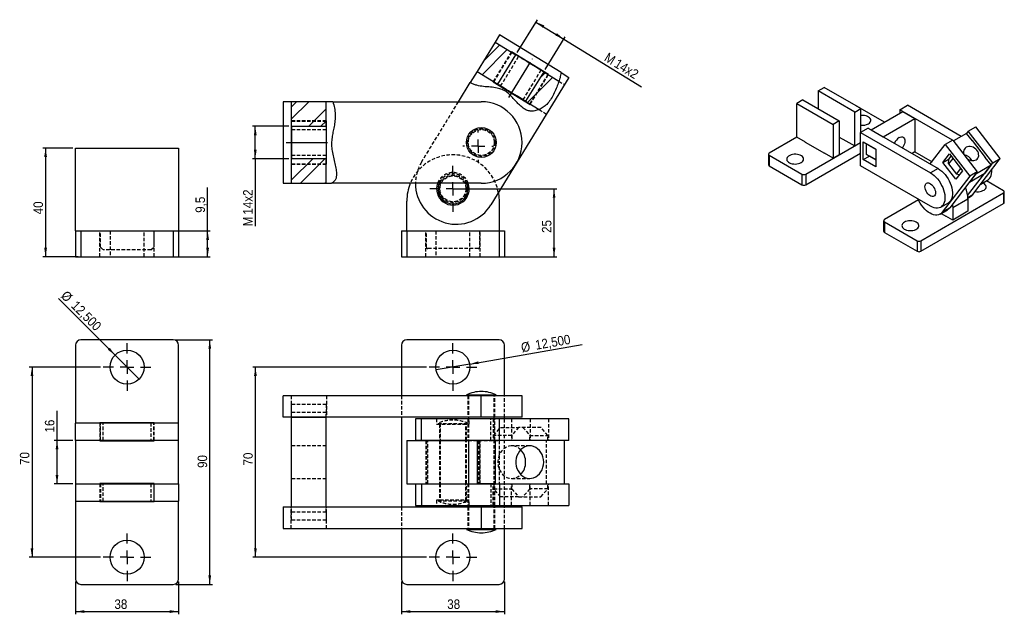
# Model space of a CAD drawing. Extents: x 29 to 392, y 64 to 283.
import ezdxf

# ---------------------------------------------------------------- set-up
doc = ezdxf.new("R2010")
doc.units = 0
for name, pattern in [('SLD-MISTA-LONGA', [19.05, 15.24, -1.27, 1.27, -1.27]), ('SLD-SÓLIDA', [0]), ('SLD-TRACEJADA', [1.905, 1.27, -0.635])]:
    doc.linetypes.add(name, pattern=pattern)
doc.layers.get('0').update_dxf_attribs({"linetype": 'CONTINUOUS'})
doc.styles.add('SLDTEXTSTYLE0', font='GOTHIC.TTF', dxfattribs={"width": 0.913})
doc.dimstyles.new('SLDDIMSTYLE0', dxfattribs={"dimtxt": 3.5, "dimasz": 3.302, "dimexe": 0, "dimexo": 0.0625, "dimgap": 0.875, "dimtad": 1, "dimrnd": 1e-09, "dimzin": 12, "dimtxsty": 'SLDTEXTSTYLE0', "dimsah": 1, "dimcen": 0.09, "dimazin": 3, "dimtfac": 1, "dimtofl": 0, "dimtmove": 0, "dimatfit": 3, "dimtolj": 1, "dimtzin": 12})
doc.dimstyles.new('SLDDIMSTYLE1', dxfattribs={"dimtxt": 3.5, "dimasz": 3.302, "dimexe": 0, "dimexo": 0.0625, "dimgap": 0.875, "dimtad": 1, "dimrnd": 1e-09, "dimzin": 12, "dimtxsty": 'SLDTEXTSTYLE0', "dimblk1": 'NONE', "dimsah": 1, "dimcen": 0, "dimazin": 3, "dimtfac": 1, "dimtmove": 0, "dimatfit": 3, "dimtolj": 1, "dimtzin": 12})
doc.dimstyles.new('SLDDIMSTYLE2', dxfattribs={"dimtxt": 3.5, "dimasz": 3.302, "dimexe": 0, "dimexo": 0.0625, "dimgap": 0.875, "dimtad": 1, "dimdec": 1, "dimrnd": 1e-09, "dimzin": 12, "dimtxsty": 'SLDTEXTSTYLE0', "dimsah": 1, "dimcen": 0.09, "dimazin": 3, "dimtfac": 1, "dimtdec": 1, "dimtofl": 0, "dimtmove": 0, "dimatfit": 3, "dimtolj": 1, "dimtzin": 12})
doc.dimstyles.new('SLDDIMSTYLE3', dxfattribs={"dimtxt": 3.5, "dimasz": 3.302, "dimexe": 0, "dimexo": 0.0625, "dimgap": 0.875, "dimtad": 1, "dimdec": 1, "dimrnd": 1e-09, "dimzin": 12, "dimtxsty": 'SLDTEXTSTYLE0', "dimsah": 1, "dimcen": 0.09, "dimazin": 3, "dimtfac": 1, "dimtofl": 0, "dimtmove": 0, "dimatfit": 3, "dimtolj": 1, "dimtzin": 12})

# ---------------------------------------------------------------- blocks, each defined once
blk = doc.blocks.new('*D1')
for p, q in [((49.75, 75.77), (49.75, 63.77)), ((87.75, 75.77), (87.75, 63.77)), ((49.75, 64.77), (87.75, 64.77))]:
    blk.add_line(p, q)
for points in [[(49.75, 64.77), (53.05, 64.26), (53.05, 65.28)], [(87.75, 64.77), (84.45, 65.28), (84.45, 64.26)]]:
    blk.add_solid(points)
at = {"insert": (64.1, 69.24, -28.99), "char_height": 3.5, "attachment_point": 1, "style": 'SLDTEXTSTYLE0'}
blk.add_mtext('38', dxfattribs=at)
blk = doc.blocks.new('*D2')
for p, q in [((169.75, 75.77), (169.75, 63.77)), ((207.75, 75.77), (207.75, 63.77)), ((169.75, 64.77), (207.75, 64.77))]:
    blk.add_line(p, q)
for points in [[(169.75, 64.77), (173.05, 64.26), (173.05, 65.28)], [(207.75, 64.77), (204.45, 65.28), (204.45, 64.26)]]:
    blk.add_solid(points)
at = {"insert": (186.64, 69.24, -28.99), "char_height": 3.5, "attachment_point": 1, "style": 'SLDTEXTSTYLE0'}
blk.add_mtext('38', dxfattribs=at)
blk = doc.blocks.new('*D3')
for p, q in [((59, 154.77), (32.75, 154.77)), ((33.75, 154.77), (33.75, 84.77)), ((59, 84.77), (32.75, 84.77))]:
    blk.add_line(p, q)
for points in [[(33.75, 154.77), (33.24, 151.47), (34.26, 151.47)], [(33.75, 84.77), (34.26, 88.07), (33.24, 88.07)]]:
    blk.add_solid(points)
at = {"insert": (29.28, 118.73, -28.99), "char_height": 3.5, "attachment_point": 1, "rotation": 90, "style": 'SLDTEXTSTYLE0'}
blk.add_mtext('70', dxfattribs=at)
blk = doc.blocks.new('*D4')
for p, q in [((179, 154.77), (115.01, 154.77)), ((116.01, 84.77), (116.01, 154.77)), ((179, 84.77), (115.01, 84.77))]:
    blk.add_line(p, q)
for points in [[(116.01, 154.77), (115.5, 151.47), (116.52, 151.47)], [(116.01, 84.77), (116.52, 88.07), (115.5, 88.07)]]:
    blk.add_solid(points)
at = {"insert": (111.54, 118.53, -28.99), "char_height": 3.5, "attachment_point": 1, "rotation": 90, "style": 'SLDTEXTSTYLE0'}
blk.add_mtext('70', dxfattribs=at)
blk = doc.blocks.new('*D5')
for p, q in [((42.96, 127.77), (42.96, 138.67)), ((48.75, 127.77), (41.96, 127.77)), ((42.96, 111.77), (42.96, 127.77)), ((48.75, 111.77), (41.96, 111.77))]:
    blk.add_line(p, q)
for points in [[(42.96, 127.77), (42.45, 124.47), (43.47, 124.47)], [(42.96, 111.77), (43.47, 115.07), (42.45, 115.07)]]:
    blk.add_solid(points)
at = {"insert": (38.49, 130.66, -28.99), "char_height": 3.5, "attachment_point": 1, "rotation": 90, "style": 'SLDTEXTSTYLE0'}
blk.add_mtext('16', dxfattribs=at)
blk = doc.blocks.new('*D7')
for q in [(43.46, 180.05), (73.17, 150.35)]:
    blk.add_line((64.33, 159.19), q)
blk.add_solid([(64.33, 159.19), (62.35, 161.88), (61.63, 161.16)])
at = {"char_height": 3.5, "attachment_point": 1, "rotation": 315, "style": 'SLDTEXTSTYLE0'}
for s, insert in [('%%c', (46.61, 183.2, -28.99)), ('12,500', (50.38, 179.5, -28.99))]:
    blk.add_mtext(s, dxfattribs=dict(at, insert=insert))
blk = doc.blocks.new('_NONE')
blk = doc.blocks.new('*D8')
for q in [(236.34, 163.02), (182.59, 153.7)]:
    blk.add_line((194.91, 155.83), q)
blk.add_solid([(194.91, 155.83), (198.25, 155.9), (198.07, 156.9)])
at = {"char_height": 3.5, "attachment_point": 1, "rotation": 9.8327, "style": 'SLDTEXTSTYLE0'}
for s, insert in [('12,500', (218.76, 164.55, -28.99)), ('%%c', (213.56, 163.6, -28.99))]:
    blk.add_mtext(s, dxfattribs=dict(at, insert=insert))
blk = doc.blocks.new('*D9')
for p, q in [((86.75, 164.77), (100.2, 164.77)), ((99.2, 74.77), (99.2, 164.77)), ((86.75, 74.77), (100.2, 74.77))]:
    blk.add_line(p, q)
for points in [[(99.2, 164.77), (98.69, 161.47), (99.71, 161.47)], [(99.2, 74.77), (99.71, 78.07), (98.69, 78.07)]]:
    blk.add_solid(points)
at = {"insert": (94.73, 117.63, -28.99), "char_height": 3.5, "attachment_point": 1, "rotation": 90, "style": 'SLDTEXTSTYLE0'}
blk.add_mtext('90', dxfattribs=at)
blk = doc.blocks.new('SW_CENTERMARKSYMBOL_0')
at = {"color": 0}
for p, q in [((0, 5), (0, 8.75)), ((-5, 0), (-8.75, 0)), ((0, 0), (-2.5, 0)), ((0, 0), (0, 2.5)), ((0, 0), (0, -2.5)), ((0, 0), (2.5, 0)), ((5, 0), (8.75, 0)), ((0, -5), (0, -8.75))]:
    blk.add_line(p, q, dxfattribs=at)
blk = doc.blocks.new('SW_CENTERMARKSYMBOL_1')
at = {"color": 0}
for p, q in [((0, 5), (0, 8.75)), ((-5, 0), (-8.75, 0)), ((0, 0), (-2.5, 0)), ((0, 0), (0, 2.5)), ((0, 0), (0, -2.5)), ((0, 0), (2.5, 0)), ((5, 0), (8.75, 0)), ((0, -5), (0, -8.75))]:
    blk.add_line(p, q, dxfattribs=at)
blk = doc.blocks.new('SW_CENTERMARKSYMBOL_2')
at = {"color": 0}
for p, q in [((0, 5), (0, 8.75)), ((-5, 0), (-8.75, 0)), ((0, 0), (-2.5, 0)), ((0, 0), (0, 2.5)), ((0, 0), (0, -2.5)), ((0, 0), (2.5, 0)), ((5, 0), (8.75, 0)), ((0, -5), (0, -8.75))]:
    blk.add_line(p, q, dxfattribs=at)
blk = doc.blocks.new('SW_CENTERMARKSYMBOL_3')
at = {"color": 0}
for p, q in [((0, 5), (0, 8.75)), ((-5, 0), (-8.75, 0)), ((0, 0), (-2.5, 0)), ((0, 0), (0, 2.5)), ((0, 0), (0, -2.5)), ((0, 0), (2.5, 0)), ((5, 0), (8.75, 0)), ((0, -5), (0, -8.75))]:
    blk.add_line(p, q, dxfattribs=at)
blk = doc.blocks.new('*D14')
for p, q in [((48.75, 235.37), (37.75, 235.37)), ((38.75, 235.37), (38.75, 195.35)), ((50.75, 195.35), (37.75, 195.35))]:
    blk.add_line(p, q)
for points in [[(38.75, 235.37), (38.24, 232.07), (39.26, 232.07)], [(38.75, 195.35), (39.26, 198.65), (38.24, 198.65)]]:
    blk.add_solid(points)
at = {"insert": (34.28, 210.98, 0.1), "char_height": 3.5, "attachment_point": 1, "rotation": 90, "style": 'SLDTEXTSTYLE0'}
blk.add_mtext('40', dxfattribs=at)
blk = doc.blocks.new('*D15')
for p, q in [((98.41, 204.87), (98.41, 220.84)), ((86.75, 204.87), (99.41, 204.87)), ((98.41, 195.35), (98.41, 204.87)), ((86.75, 195.35), (99.41, 195.35))]:
    blk.add_line(p, q)
for points in [[(98.41, 204.87), (97.9, 201.57), (98.92, 201.57)], [(98.41, 195.35), (98.92, 198.65), (97.9, 198.65)]]:
    blk.add_solid(points)
at = {"insert": (93.94, 211.53, 0.1), "char_height": 3.5, "attachment_point": 1, "rotation": 90, "style": 'SLDTEXTSTYLE0'}
blk.add_mtext('9,5', dxfattribs=at)
blk = doc.blocks.new('*D16')
for p, q in [((189.75, 220.35), (226.97, 220.35)), ((225.97, 195.35), (225.97, 220.35)), ((206.75, 195.35), (226.97, 195.35))]:
    blk.add_line(p, q)
for points in [[(225.97, 220.35), (225.47, 217.05), (226.48, 217.05)], [(225.97, 195.35), (226.48, 198.65), (225.47, 198.65)]]:
    blk.add_solid(points)
at = {"insert": (221.5, 204.13, 0.1), "char_height": 3.5, "attachment_point": 1, "rotation": 90, "style": 'SLDTEXTSTYLE0'}
blk.add_mtext('25', dxfattribs=at)
blk = doc.blocks.new('*D17')
for p, q in [((128.34, 243.4), (114.95, 243.4)), ((115.95, 231.4), (115.95, 243.4)), ((128.34, 231.4), (114.95, 231.4)), ((115.95, 231.4), (115.95, 206.57))]:
    blk.add_line(p, q)
for points in [[(115.95, 243.4), (115.44, 240.1), (116.46, 240.1)], [(115.95, 231.4), (116.46, 234.71), (115.44, 234.71)]]:
    blk.add_solid(points)
at = {"char_height": 3.5, "attachment_point": 1, "rotation": 90, "style": 'SLDTEXTSTYLE0'}
for s, insert in [('14x2', (111.48, 210.86, 0.1)), ('M', (111.48, 206.57, 0.1))]:
    blk.add_mtext(s, dxfattribs=dict(at, insert=insert))
blk = doc.blocks.new('*D18')
for p, q in [((212.44, 270.51), (219.84, 282.6)), ((219.32, 281.75), (229.55, 275.48)), ((222.67, 264.24), (230.08, 276.33)), ((229.55, 275.48), (258.23, 257.91))]:
    blk.add_line(p, q)
for points in [[(219.32, 281.75), (221.87, 279.59), (222.4, 280.46)], [(229.55, 275.48), (227, 277.64), (226.47, 276.77)]]:
    blk.add_solid(points)
at = {"char_height": 3.5, "attachment_point": 1, "rotation": 328.5105, "style": 'SLDTEXTSTYLE0'}
for s, insert in [('M', (245.96, 270.67, 0.1)), ('14x2', (249.61, 268.43, 0.1))]:
    blk.add_mtext(s, dxfattribs=dict(at, insert=insert))
blk = doc.blocks.new('SW_CENTERMARKSYMBOL_4')
at = {"color": 0}
for p, q in [((0, 5), (0, 8.5)), ((-5, 0), (-8.5, 0)), ((0, 0), (-2.5, 0)), ((0, 0), (0, 2.5)), ((0, 0), (0, -2.5)), ((0, 0), (2.5, 0)), ((5, 0), (8.5, 0)), ((0, -5), (0, -8.5))]:
    blk.add_line(p, q, dxfattribs=at)
blk = doc.blocks.new('SW_CENTERMARKSYMBOL_5')
at = {"color": 0}
for p, q in [((0, 5), (0, 5.675)), ((-5, 0), (-5.675, 0)), ((0, 0), (-2.5, 0)), ((0, 0), (0, 2.5)), ((0, 0), (0, -2.5)), ((0, 0), (2.5, 0)), ((5, 0), (5.675, 0)), ((0, -5), (0, -5.675))]:
    blk.add_line(p, q, dxfattribs=at)

msp = doc.modelspace()

# ---------------------------------------------------------------- hatches: boundary and pattern name
at = {"linetype": 'SLD-SÓLIDA'}
h = msp.add_hatch(dxfattribs=at)
h.set_pattern_fill('ANSI32', style=0)
h.paths.add_polyline_path([(204.241, 274.361), (197.608, 263.531), (205.282, 258.83), (211.916, 269.66)], flags=0)
h = msp.add_hatch(dxfattribs=at)
h.set_pattern_fill('ANSI32', style=0)
edge = h.paths.add_edge_path(flags=0)
edge.add_line((222.149, 263.392), (215.515, 252.562))
edge.add_line((215.515, 252.562), (220.465, 249.53))
edge.add_spline(control_points=[(220.465, 249.53), (220.978, 249.745), (223.837, 251.281), (225.835, 254.985), (227.392, 258.768), (227.783, 259.94)], knot_values=[0.0310041, 0.0310041, 0.0310041, 0.0310041, 0.0459567, 0.1175076, 0.1495974, 0.1495974, 0.1495974, 0.1495974], weights=[1, 1, 1, 1, 1, 1], degree=3, periodic=0)
edge.add_line((227.783, 259.94), (222.149, 263.392))
h = msp.add_hatch(dxfattribs=at)
h.set_pattern_fill('ANSI32', style=0)
h.paths.add_polyline_path([(142.044, 252.405), (129.344, 252.405), (129.344, 243.405), (142.044, 243.405)], flags=0)
h = msp.add_hatch(dxfattribs=at)
h.set_pattern_fill('ANSI32', style=0)
h.paths.add_polyline_path([(129.344, 222.405), (142.044, 222.405), (142.044, 231.405), (129.344, 231.405)], flags=0)

# ---------------------------------------------------------------- linework, layer by layer
at = {"color": 7, "linetype": 'SLD-SÓLIDA'}
for p, q in [((205.887, 277.047), (204.241, 274.361)), ((228.578, 263.147), (205.887, 277.047)), ((204.241, 274.361), (197.608, 263.531)), ((204.241, 274.361), (211.916, 269.66)), ((205.282, 258.83), (211.916, 269.66)), ((210.289, 270.832), (210.211, 270.704)), ((223.933, 262.475), (210.289, 270.832)), ((197.608, 263.531), (195.112, 259.457)), ((197.608, 263.531), (205.282, 258.83)), ((231.469, 261.377), (202.74, 214.476)), ((222.149, 263.392), (215.515, 252.562)), ((222.149, 263.392), (227.783, 259.94)), ((223.854, 262.347), (223.933, 262.475)), ((228.578, 263.147), (231.469, 261.377)), ((190.792, 252.405), (195.112, 259.457)), ((203.577, 259.875), (203.498, 259.747)), ((203.498, 259.747), (217.142, 251.389)), ((323.234, 256.382), (325.479, 257.678)), ((338.914, 249.922), (325.479, 257.678)), ((323.234, 256.382), (323.234, 249.851)), ((336.669, 248.626), (323.234, 256.382)), ((129.344, 252.405), (126.194, 252.405)), ((126.194, 252.405), (126.194, 222.405)), ((142.044, 252.405), (129.344, 252.405)), ((129.344, 243.405), (129.344, 252.405)), ((144.52, 252.405), (142.044, 252.405)), ((142.044, 243.405), (142.044, 252.405)), ((144.52, 252.405), (199.194, 252.405)), ((215.515, 252.562), (220.465, 249.53)), ((217.142, 251.389), (217.221, 251.517)), ((317.577, 253.116), (315.332, 251.82)), ((315.332, 251.82), (328.767, 244.064)), ((315.332, 239.368), (315.332, 251.82)), ((317.577, 253.116), (331.012, 245.36)), ((347.65, 244.938), (337.023, 251.073)), ((353.267, 249.467), (356.074, 251.087)), ((375.903, 239.639), (356.074, 251.087)), ((336.669, 248.626), (338.914, 249.922)), ((336.669, 236.174), (336.669, 248.626)), ((338.914, 241.181), (338.914, 249.922)), ((342.714, 242.088), (354.381, 248.824)), ((372.729, 238.232), (353.267, 249.467)), ((353.267, 249.467), (353.267, 248.181)), ((354.381, 248.824), (358.871, 246.232)), ((129.344, 245.405), (129.194, 245.405)), ((129.194, 245.405), (129.194, 229.405)), ((129.344, 243.405), (142.044, 243.405)), ((129.344, 243.405), (129.344, 231.405)), ((142.194, 245.405), (142.044, 245.405)), ((142.044, 243.405), (142.044, 231.405)), ((142.194, 229.405), (142.194, 245.405)), ((331.012, 245.36), (328.767, 244.064)), ((328.767, 244.064), (328.767, 231.612)), ((331.012, 245.36), (331.012, 232.908)), ((347.204, 239.496), (358.871, 246.232)), ((358.871, 246.232), (358.871, 243.292)), ((358.924, 243.343), (358.871, 243.374)), ((358.871, 243.292), (358.924, 243.323)), ((358.924, 236.811), (358.924, 243.343)), ((378.438, 241.527), (381.244, 243.147)), ((390.288, 231.528), (381.244, 243.147)), ((315.332, 239.368), (305.203, 233.521)), ((318.585, 237.49), (315.332, 239.368)), ((331.012, 239.388), (333.443, 237.985)), ((341.6, 242.731), (338.794, 241.111)), ((338.794, 241.111), (364.603, 226.212)), ((338.794, 228.863), (338.794, 241.111)), ((341.6, 242.731), (367.409, 227.832)), ((342.714, 242.088), (347.204, 239.496)), ((377.856, 240.766), (373.009, 237.968)), ((378.438, 241.527), (377.856, 240.766)), ((380.026, 237.978), (377.856, 240.766)), ((387.482, 229.908), (378.438, 241.527)), ((318.514, 237.531), (318.47, 237.506)), ((318.47, 237.506), (325.541, 233.424)), ((318.585, 237.439), (318.585, 237.49)), ((318.638, 225.765), (338.794, 237.4)), ((333.416, 238.052), (336.669, 236.174)), ((333.416, 238.001), (333.416, 238.052)), ((333.443, 237.985), (333.487, 238.011)), ((336.669, 236.174), (338.794, 237.4)), ((339.854, 237.641), (344.45, 234.988)), ((339.854, 231.109), (339.854, 237.641)), ((341.017, 236.944), (341.028, 236.964)), ((344.45, 234.962), (341.017, 236.944)), ((341.017, 233.025), (341.017, 236.944)), ((358.924, 236.954), (358.871, 236.923)), ((358.871, 236.923), (358.871, 233.983)), ((358.871, 236.841), (358.924, 236.811)), ((364.516, 229.502), (369.974, 236.641)), ((372.781, 238.261), (369.974, 236.641)), ((369.974, 236.641), (379.019, 225.022)), ((372.781, 238.261), (381.825, 226.642)), ((373.097, 238.019), (372.865, 238.153)), ((379.994, 238.091), (379.966, 238.055)), ((384.818, 231.894), (379.994, 238.091)), ((380.065, 238), (380.026, 237.978)), ((49.748, 204.875), (49.748, 235.375)), ((49.748, 235.375), (87.748, 235.375)), ((87.748, 235.375), (87.748, 204.875)), ((304.91, 233.112), (304.91, 229.224)), ((305.203, 232.704), (317.224, 225.765)), ((305.203, 232.704), (305.203, 228.815)), ((318.638, 221.876), (338.794, 233.512)), ((328.767, 231.612), (325.514, 233.49)), ((325.514, 233.49), (325.514, 233.439)), ((325.541, 233.424), (325.585, 233.449)), ((331.012, 232.908), (328.767, 231.612)), ((339.854, 231.109), (342.095, 232.402)), ((341.017, 233.025), (344.45, 231.043)), ((342.077, 232.412), (341.017, 233.025)), ((344.45, 231.042), (342.077, 232.412)), ((344.45, 234.988), (344.45, 228.455)), ((358.871, 233.983), (357.812, 233.372)), ((358.871, 233.983), (365.164, 230.35)), ((369.13, 230.066), (371.531, 233.206)), ((371.388, 231.277), (372.203, 232.343)), ((371.531, 233.206), (376.355, 227.009)), ((129.194, 229.405), (129.344, 229.405)), ((142.044, 231.405), (129.344, 231.405)), ((129.344, 222.405), (129.344, 231.405)), ((142.044, 222.405), (142.044, 231.405)), ((142.044, 229.405), (142.194, 229.405)), ((305.203, 228.815), (317.224, 221.876)), ((364.603, 213.964), (338.794, 228.863)), ((344.45, 228.455), (339.854, 231.109)), ((369.13, 230.066), (371.514, 231.442)), ((373.954, 223.869), (369.13, 230.066)), ((372.808, 231.565), (371.232, 229.503)), ((371.232, 229.503), (371.388, 231.277)), ((371.232, 229.503), (374.126, 225.785)), ((378.27, 217.86), (387.482, 229.908)), ((380.131, 218.244), (390.288, 231.528)), ((381.244, 225.882), (386.9, 229.147)), ((386.9, 229.147), (384.555, 226.08)), ((384.73, 231.936), (384.768, 231.958)), ((386.9, 229.147), (384.73, 231.936)), ((384.79, 231.858), (384.818, 231.894)), ((387.482, 229.908), (390.288, 231.528)), ((317.224, 225.765), (317.224, 221.876)), ((318.638, 225.765), (318.638, 221.876)), ((367.409, 227.832), (364.603, 226.212)), ((379.019, 225.022), (368.862, 211.738)), ((381.825, 226.642), (371.668, 213.358)), ((376.355, 227.009), (373.954, 223.869)), ((374.126, 225.785), (375.702, 227.847)), ((375.191, 225.487), (374.126, 225.785)), ((378.898, 222.814), (384.555, 226.08)), ((381.244, 225.882), (378.898, 222.814)), ((381.825, 226.642), (379.019, 225.022)), ((126.194, 222.405), (129.344, 222.405)), ((129.344, 222.405), (142.044, 222.405)), ((142.044, 222.405), (144.026, 222.405)), ((199.194, 222.405), (144.026, 222.405)), ((383.072, 222.089), (385.633, 223.568)), ((391.47, 219.642), (385.151, 223.29)), ((361.064, 201.272), (391.47, 218.825)), ((378.356, 216.979), (379.359, 217.558)), ((391.47, 218.825), (391.47, 214.936)), ((391.763, 215.345), (391.763, 219.233)), ((171.748, 204.875), (171.748, 215.875)), ((205.748, 215.875), (205.748, 204.875)), ((360.133, 216.246), (347.629, 209.028)), ((361.064, 197.384), (391.47, 214.936)), ((368.353, 213.592), (371.159, 215.212)), ((378.366, 216.568), (372.754, 213.328)), ((378.366, 216.568), (378.366, 212.077)), ((368.089, 211.052), (370.896, 212.672)), ((368.481, 211.278), (370.257, 210.253)), ((371.668, 213.358), (368.862, 211.738)), ((372.754, 208.837), (370.208, 210.306)), ((370.208, 210.306), (370.208, 210.281)), ((372.754, 213.328), (372.754, 208.837)), ((378.366, 212.077), (372.754, 208.837)), ((347.336, 208.62), (347.336, 204.731)), ((347.629, 208.212), (359.65, 201.272)), ((347.629, 208.212), (347.629, 204.323)), ((370.257, 210.253), (370.279, 210.266)), ((49.748, 204.875), (49.748, 195.35)), ((49.748, 204.875), (51.748, 204.875)), ((51.748, 204.875), (51.748, 195.35)), ((51.748, 204.875), (85.748, 204.875)), ((85.748, 204.875), (85.748, 195.35)), ((85.748, 204.875), (87.748, 204.875)), ((87.748, 204.875), (87.748, 195.35)), ((169.748, 204.875), (169.748, 195.35)), ((169.748, 204.875), (171.748, 204.875)), ((171.748, 204.875), (171.748, 195.35)), ((171.748, 204.875), (205.748, 204.875)), ((205.748, 204.875), (205.748, 195.35)), ((205.748, 204.875), (207.748, 204.875)), ((207.748, 204.875), (207.748, 195.35)), ((347.629, 204.323), (359.65, 197.384)), ((359.65, 201.272), (359.65, 197.384)), ((361.064, 201.272), (361.064, 197.384)), ((49.748, 195.35), (51.748, 195.35)), ((51.748, 195.35), (85.748, 195.35)), ((85.748, 195.35), (87.748, 195.35)), ((169.748, 195.35), (171.748, 195.35)), ((171.748, 195.35), (205.748, 195.35)), ((205.748, 195.35), (207.748, 195.35)), ((85.748, 164.767), (51.748, 164.767)), ((205.748, 164.767), (171.748, 164.767)), ((49.748, 162.767), (49.748, 134.117)), ((87.748, 134.117), (87.748, 162.767)), ((169.748, 162.767), (169.748, 144.205)), ((207.748, 144.205), (207.748, 162.767)), ((126.194, 136.267), (126.194, 144.205)), ((199.194, 144.205), (126.194, 144.205)), ((193.694, 144.517), (193.779, 144.517)), ((193.779, 144.517), (204.694, 144.517)), ((194.432, 144.517), (194.432, 144.205)), ((199.194, 136.267), (199.194, 144.205)), ((214.194, 144.205), (199.194, 144.205)), ((203.957, 144.205), (203.957, 144.517)), ((214.194, 136.267), (214.194, 144.205)), ((58.748, 134.242), (58.748, 134.117)), ((78.748, 134.242), (58.748, 134.242)), ((78.748, 134.117), (78.748, 134.242)), ((199.194, 136.267), (126.194, 136.267)), ((129.344, 136.267), (142.044, 136.267)), ((129.344, 103.267), (129.344, 136.267)), ((142.044, 103.267), (142.044, 136.267)), ((169.748, 136.267), (169.748, 103.267)), ((174.949, 135.705), (174.949, 127.767)), ((177.158, 135.705), (174.949, 135.705)), ((177.158, 127.767), (177.158, 135.705)), ((205.887, 135.705), (177.158, 135.705)), ((194.432, 136.267), (194.432, 135.705)), ((214.194, 136.267), (199.194, 136.267)), ((203.957, 135.705), (203.957, 136.267)), ((205.887, 127.767), (205.887, 135.705)), ((231.469, 135.705), (205.887, 135.705)), ((207.748, 135.705), (207.748, 136.267)), ((231.469, 127.767), (231.469, 135.705)), ((87.748, 134.117), (49.748, 134.117)), ((49.748, 127.767), (49.748, 134.117)), ((87.748, 127.767), (87.748, 134.117)), ((87.748, 127.767), (49.748, 127.767)), ((49.748, 127.767), (49.748, 111.767)), ((58.748, 127.767), (58.748, 127.642)), ((58.748, 127.642), (78.748, 127.642)), ((78.748, 127.642), (78.748, 127.767)), ((87.748, 111.767), (87.748, 127.767)), ((171.748, 127.705), (171.748, 111.83)), ((171.748, 127.705), (194.432, 127.705)), ((177.158, 127.767), (174.949, 127.767)), ((205.887, 127.767), (177.158, 127.767)), ((178.748, 127.767), (178.748, 127.705)), ((183.985, 127.767), (183.985, 127.705)), ((193.51, 127.705), (193.51, 127.767)), ((194.432, 127.767), (194.432, 111.767)), ((204.241, 127.767), (197.608, 127.767)), ((197.608, 127.767), (197.608, 111.767)), ((204.241, 127.767), (204.241, 111.767)), ((231.469, 127.767), (205.887, 127.767)), ((229.823, 111.767), (229.823, 127.767)), ((49.748, 111.767), (49.748, 105.417)), ((49.748, 111.767), (87.748, 111.767)), ((58.748, 111.892), (58.748, 111.767)), ((78.748, 111.892), (58.748, 111.892)), ((78.748, 111.767), (78.748, 111.892)), ((87.748, 111.767), (87.748, 105.417)), ((171.748, 111.83), (194.432, 111.83)), ((174.949, 111.767), (174.949, 103.83)), ((174.949, 111.767), (177.158, 111.767)), ((177.158, 111.767), (177.158, 103.83)), ((177.158, 111.767), (205.887, 111.767)), ((178.748, 111.83), (178.748, 111.767)), ((183.985, 111.83), (183.985, 111.767)), ((193.51, 111.767), (193.51, 111.83)), ((204.241, 111.767), (197.608, 111.767)), ((205.887, 111.767), (205.887, 103.83)), ((205.887, 111.767), (231.469, 111.767)), ((231.469, 111.767), (231.469, 103.83)), ((49.748, 105.417), (87.748, 105.417)), ((49.748, 105.417), (49.748, 76.767)), ((58.748, 105.417), (58.748, 105.292)), ((58.748, 105.292), (78.748, 105.292)), ((78.748, 105.292), (78.748, 105.417)), ((87.748, 76.767), (87.748, 105.417)), ((126.194, 103.267), (126.194, 95.33)), ((126.194, 103.267), (199.194, 103.267)), ((129.344, 103.267), (142.044, 103.267)), ((174.949, 103.83), (177.158, 103.83)), ((177.158, 103.83), (205.887, 103.83)), ((194.432, 103.83), (194.432, 103.267)), ((199.194, 103.267), (199.194, 95.33)), ((199.194, 103.267), (214.194, 103.267)), ((203.957, 103.267), (203.957, 103.83)), ((205.887, 103.83), (231.469, 103.83)), ((207.748, 103.267), (207.748, 103.83)), ((214.194, 95.33), (214.194, 103.267)), ((126.194, 95.33), (199.194, 95.33)), ((169.748, 95.33), (169.748, 76.767)), ((193.694, 95.017), (193.779, 95.017)), ((193.779, 95.017), (204.694, 95.017)), ((194.432, 95.33), (194.432, 95.017)), ((199.194, 95.33), (214.194, 95.33)), ((203.957, 95.017), (203.957, 95.33)), ((207.748, 76.767), (207.748, 95.33)), ((51.748, 74.767), (85.748, 74.767)), ((171.748, 74.767), (205.748, 74.767))]:
    msp.add_line(p, q, dxfattribs=at)
at = {"color": 7, "linetype": 'SLD-TRACEJADA'}
for p, q in [((210.211, 270.704), (203.577, 259.875)), ((210.381, 270.6), (203.747, 259.77)), ((206.306, 258.203), (212.939, 269.033)), ((221.126, 264.018), (214.492, 253.189)), ((223.684, 262.451), (217.05, 251.622)), ((217.221, 251.517), (223.854, 262.347)), ((227.783, 259.94), (229.823, 258.69)), ((177.158, 230.146), (190.792, 252.405)), ((220.465, 249.53), (223.19, 247.861)), ((142.044, 245.405), (129.344, 245.405)), ((129.344, 245.205), (142.044, 245.205)), ((129.344, 242.205), (142.044, 242.205)), ((142.044, 232.605), (129.344, 232.605)), ((129.344, 229.605), (142.044, 229.605)), ((129.344, 229.405), (142.044, 229.405)), ((51.748, 204.875), (51.748, 195.35)), ((58.748, 195.35), (58.748, 204.875)), ((58.948, 198.875), (58.948, 204.875)), ((62.498, 204.875), (62.498, 195.35)), ((74.998, 195.35), (74.998, 204.875)), ((78.548, 204.875), (78.548, 198.875)), ((78.748, 195.35), (78.748, 204.875)), ((85.748, 204.875), (85.748, 195.35)), ((171.748, 204.875), (171.748, 195.35)), ((178.748, 195.35), (178.748, 204.875)), ((178.948, 198.875), (178.948, 204.875)), ((182.498, 204.875), (182.498, 195.35)), ((194.998, 195.35), (194.998, 204.875)), ((198.548, 204.875), (198.548, 198.875)), ((198.748, 195.35), (198.748, 204.875)), ((205.748, 204.875), (205.748, 195.35)), ((58.948, 198.875), (59.948, 197.875)), ((77.548, 197.875), (59.948, 197.875)), ((77.548, 197.875), (78.548, 198.875)), ((198.048, 198.375), (179.448, 198.375)), ((129.194, 144.205), (129.194, 136.267)), ((142.194, 144.205), (142.194, 136.267)), ((169.748, 144.205), (169.748, 136.267)), ((194.194, 144.205), (194.194, 136.267)), ((194.432, 144.205), (194.432, 136.267)), ((199.194, 136.267), (199.194, 144.205)), ((203.957, 136.267), (203.957, 144.205)), ((204.194, 136.267), (204.194, 144.205)), ((207.748, 136.267), (207.748, 144.205)), ((129.344, 141.067), (142.044, 141.067)), ((129.344, 138.067), (129.344, 141.067)), ((142.044, 138.067), (129.344, 138.067)), ((129.344, 136.267), (129.344, 138.067)), ((142.044, 141.067), (142.044, 138.067)), ((142.044, 136.267), (142.044, 138.067)), ((182.748, 135.705), (182.748, 133.705)), ((194.194, 135.705), (194.194, 127.767)), ((194.432, 135.705), (194.432, 127.767)), ((194.748, 133.705), (194.748, 135.705)), ((202.74, 127.767), (202.74, 135.705)), ((203.498, 135.705), (203.498, 127.767)), ((203.957, 103.83), (203.957, 135.705)), ((204.194, 127.767), (204.194, 135.705)), ((207.748, 103.83), (207.748, 135.705)), ((210.289, 135.705), (210.289, 127.767)), ((217.142, 135.705), (217.142, 127.767)), ((223.933, 135.705), (223.933, 127.767)), ((58.748, 134.117), (58.748, 127.767)), ((58.948, 127.767), (58.948, 134.117)), ((59.948, 127.767), (59.948, 134.117)), ((77.548, 134.117), (77.548, 127.767)), ((78.548, 127.767), (78.548, 134.117)), ((78.748, 127.767), (78.748, 134.117)), ((182.748, 133.705), (194.748, 133.705)), ((183.248, 134.017), (194.248, 134.017)), ((183.748, 133.705), (183.748, 127.767)), ((183.985, 134.017), (183.985, 127.767)), ((193.51, 127.767), (193.51, 134.017)), ((193.748, 127.767), (193.748, 133.705)), ((203.747, 129.567), (206.306, 132.567)), ((206.306, 132.567), (212.939, 132.567)), ((212.939, 132.567), (210.381, 129.567)), ((221.126, 132.567), (212.939, 132.567)), ((214.492, 132.567), (217.05, 129.567)), ((223.684, 129.567), (221.126, 132.567)), ((178.748, 127.705), (178.748, 111.83)), ((178.948, 127.705), (178.948, 111.83)), ((179.448, 111.83), (179.448, 127.705)), ((183.748, 127.705), (183.748, 111.83)), ((183.985, 127.705), (183.985, 111.83)), ((193.51, 111.83), (193.51, 127.705)), ((193.748, 111.83), (193.748, 127.705)), ((194.432, 127.705), (205.748, 127.705)), ((198.048, 127.705), (198.048, 111.83)), ((198.548, 127.705), (198.548, 111.83)), ((198.748, 111.767), (198.748, 127.767)), ((203.747, 129.567), (203.747, 127.767)), ((210.381, 129.567), (203.747, 129.567)), ((205.748, 127.705), (205.748, 111.83)), ((210.381, 129.567), (210.381, 127.767)), ((217.05, 127.767), (217.05, 129.567)), ((217.05, 129.567), (223.684, 129.567)), ((223.19, 111.767), (223.19, 127.767)), ((223.684, 127.767), (223.684, 129.567)), ((142.044, 125.767), (129.344, 125.767)), ((217.032, 125.767), (210.399, 125.767)), ((129.344, 113.767), (142.044, 113.767)), ((210.399, 113.767), (217.032, 113.767)), ((58.748, 111.767), (58.748, 105.417)), ((58.948, 111.767), (58.948, 105.417)), ((59.948, 105.417), (59.948, 111.767)), ((77.548, 111.767), (77.548, 105.417)), ((78.548, 111.767), (78.548, 105.417)), ((78.748, 105.417), (78.748, 111.767)), ((183.748, 111.767), (183.748, 105.83)), ((183.985, 111.767), (183.985, 105.517)), ((193.51, 105.517), (193.51, 111.767)), ((193.748, 105.83), (193.748, 111.767)), ((194.194, 111.767), (194.194, 103.83)), ((194.432, 111.83), (205.748, 111.83)), ((194.432, 111.767), (194.432, 103.83)), ((202.74, 111.767), (202.74, 103.83)), ((203.498, 103.83), (203.498, 111.767)), ((203.747, 111.767), (203.747, 109.967)), ((206.306, 106.967), (203.747, 109.967)), ((203.747, 109.967), (210.381, 109.967)), ((204.194, 103.83), (204.194, 111.767)), ((210.289, 103.83), (210.289, 111.767)), ((210.381, 111.767), (210.381, 109.967)), ((210.381, 109.967), (212.939, 106.967)), ((217.05, 109.967), (214.492, 106.967)), ((217.05, 109.967), (217.05, 111.767)), ((223.684, 109.967), (217.05, 109.967)), ((217.142, 103.83), (217.142, 111.767)), ((221.126, 106.967), (223.684, 109.967)), ((223.684, 109.967), (223.684, 111.767)), ((223.933, 103.83), (223.933, 111.767)), ((183.631, 105.83), (182.748, 105.83)), ((182.748, 105.83), (182.748, 103.83)), ((183.248, 105.517), (194.248, 105.517)), ((194.748, 105.83), (183.631, 105.83)), ((194.748, 103.83), (194.748, 105.83)), ((212.939, 106.967), (206.306, 106.967)), ((212.939, 106.967), (221.126, 106.967)), ((129.194, 95.33), (129.194, 103.267)), ((129.344, 101.467), (129.344, 103.267)), ((142.044, 101.467), (142.044, 103.267)), ((142.194, 95.33), (142.194, 103.267)), ((169.748, 103.267), (169.748, 95.33)), ((194.194, 103.267), (194.194, 95.33)), ((194.432, 103.267), (194.432, 95.33)), ((199.194, 103.267), (199.194, 95.33)), ((203.957, 95.33), (203.957, 103.267)), ((204.194, 95.33), (204.194, 103.267)), ((207.748, 95.33), (207.748, 103.267)), ((129.344, 101.467), (142.044, 101.467)), ((129.344, 98.467), (129.344, 101.467)), ((142.044, 98.467), (129.344, 98.467)), ((142.044, 101.467), (142.044, 98.467))]:
    msp.add_line(p, q, dxfattribs=at)
at = {"linetype": 'SLD-MISTA-LONGA'}
for p, q in [((209.354, 253.99), (218.077, 268.231)), ((127.344, 237.405), (144.044, 237.405))]:
    msp.add_line(p, q, dxfattribs=at)
at = {"color": 8, "linetype": 'SLD-SÓLIDA'}
msp.add_line((378.342, 217.21), (380.131, 218.244), dxfattribs=at)
at = {"color": 7, "linetype": 'SLD-SÓLIDA', "flags": 128}
for points in [[(222.149, 263.392), (222.079, 263.434), (221.872, 263.561), (221.532, 263.769), (221.07, 264.052), (220.498, 264.403), (219.831, 264.811), (219.088, 265.267), (218.288, 265.756), (217.455, 266.267), (216.61, 266.784), (215.776, 267.295), (214.977, 267.785), (214.234, 268.24), (213.567, 268.648), (212.995, 268.999), (212.533, 269.282), (212.193, 269.49), (211.986, 269.617), (211.916, 269.66)], [(215.515, 252.562), (215.445, 252.605), (215.238, 252.732), (214.898, 252.94), (214.436, 253.223), (213.864, 253.573), (213.197, 253.982), (212.454, 254.437), (211.655, 254.926), (210.821, 255.437), (209.976, 255.955), (209.143, 256.465), (208.343, 256.955), (207.6, 257.41), (206.933, 257.818), (206.361, 258.169), (205.899, 258.452), (205.559, 258.66), (205.352, 258.787), (205.282, 258.83)], [(337.023, 251.073), (336.871, 251.145), (336.707, 251.196)], [(341.707, 244.287), (342.085, 244.551), (342.37, 244.852), (342.551, 245.179), (342.622, 245.52), (342.579, 245.862), (342.425, 246.193), (342.166, 246.501), (341.81, 246.776), (341.37, 247.007), (340.863, 247.185), (340.306, 247.305), (339.72, 247.362), (339.126, 247.354), (338.914, 247.335)], [(353.037, 239.189), (353.451, 239.381), (353.849, 239.472), (354.216, 239.457), (354.537, 239.338), (354.801, 239.119), (354.997, 238.809), (355.118, 238.419), (355.159, 237.964), (355.118, 237.463), (354.997, 236.934), (354.801, 236.397), (354.537, 235.874), (354.249, 235.429)], [(381.359, 231), (381.738, 231.284), (382.033, 231.646), (382.232, 232.072), (382.329, 232.547), (382.318, 233.051), (382.202, 233.566), (381.983, 234.072), (381.671, 234.548), (381.277, 234.978), (380.817, 235.345), (380.308, 235.633), (379.771, 235.833), (379.224, 235.936), (378.69, 235.939), (378.189, 235.842), (377.741, 235.648), (377.362, 235.364), (377.067, 235.002), (376.867, 234.576), (376.771, 234.101), (376.781, 233.597), (376.898, 233.082), (376.975, 232.874)], [(316.958, 230), (317.337, 230.264), (317.621, 230.565), (317.802, 230.892), (317.873, 231.232), (317.83, 231.575), (317.677, 231.906), (317.417, 232.214), (317.061, 232.489), (316.621, 232.72), (316.114, 232.898), (315.558, 233.018), (314.972, 233.075), (314.378, 233.067), (313.797, 232.994), (313.251, 232.859), (312.759, 232.667), (312.339, 232.424), (312.006, 232.14), (311.772, 231.825), (311.646, 231.49), (311.632, 231.147), (311.73, 230.808), (311.938, 230.487), (312.247, 230.194), (312.647, 229.94), (313.122, 229.735), (313.657, 229.585), (314.23, 229.496), (314.823, 229.472), (315.413, 229.513), (315.979, 229.617), (316.5, 229.781), (316.958, 230)], [(364.603, 226.212), (365.268, 225.78), (365.922, 225.258), (366.555, 224.655), (367.158, 223.979), (367.72, 223.243), (368.233, 222.456), (368.689, 221.632), (369.081, 220.784), (369.402, 219.925), (369.647, 219.068), (369.812, 218.228), (369.896, 217.417), (369.896, 216.648), (369.812, 215.933), (369.647, 215.284), (369.402, 214.71), (369.081, 214.221), (368.689, 213.825), (368.233, 213.528), (367.72, 213.334), (367.158, 213.246), (366.555, 213.267), (365.922, 213.395), (365.268, 213.628), (364.603, 213.964)], [(367.409, 227.832), (368.074, 227.4), (368.728, 226.878), (369.362, 226.275), (369.964, 225.599), (370.527, 224.863), (371.04, 224.076), (371.496, 223.252), (371.887, 222.404), (372.208, 221.545), (372.453, 220.688), (372.619, 219.848), (372.702, 219.037), (372.702, 218.268), (372.619, 217.553), (372.453, 216.904), (372.208, 216.33), (371.887, 215.841), (371.496, 215.445), (371.159, 215.212)], [(385.633, 223.568), (385.969, 223.801), (386.361, 224.197), (386.682, 224.686), (386.927, 225.259), (387.092, 225.908), (387.176, 226.623), (387.176, 227.392), (387.172, 227.453)], [(362.578, 221.522), (362.691, 221.908), (362.882, 222.212), (363.144, 222.42), (363.464, 222.523), (363.83, 222.518), (364.224, 222.403), (364.631, 222.184), (365.031, 221.871), (365.408, 221.477), (365.744, 221.02), (366.026, 220.519), (366.241, 219.996), (366.38, 219.475), (366.436, 218.977), (366.407, 218.526), (366.295, 218.14), (366.103, 217.836), (365.842, 217.628), (365.521, 217.524), (365.155, 217.53), (364.761, 217.645), (364.354, 217.864), (363.954, 218.177), (363.577, 218.571), (363.241, 219.028), (362.959, 219.529), (362.744, 220.052), (362.605, 220.573), (362.549, 221.07), (362.578, 221.522)], [(380.978, 219.351), (381.115, 219.328), (381.701, 219.271), (382.295, 219.279), (382.875, 219.352), (383.422, 219.487), (383.914, 219.679), (384.334, 219.922), (384.667, 220.206), (384.9, 220.521), (385.027, 220.856), (385.041, 221.199), (384.942, 221.537), (384.735, 221.859), (384.426, 222.151), (384.026, 222.405), (383.803, 222.512)], [(205.47, 218.933), (205.671, 217.491), (205.748, 215.875)], [(379.359, 217.558), (379.748, 217.835), (380.131, 218.244)], [(368.862, 211.738), (368.479, 211.33), (368.031, 211.019), (367.524, 210.812), (366.968, 210.711), (366.37, 210.718), (365.74, 210.832), (365.088, 211.053), (364.424, 211.375), (363.758, 211.796), (363.102, 212.306), (362.466, 212.9), (361.859, 213.567), (361.291, 214.296), (360.771, 215.077), (360.307, 215.897), (359.947, 216.652)], [(372.654, 214.647), (372.713, 214.157), (372.754, 213.328)], [(371.668, 213.358), (371.285, 212.95), (370.896, 212.672)], [(354.965, 208.059), (354.587, 207.794), (354.302, 207.493), (354.122, 207.167), (354.051, 206.826), (354.093, 206.484), (354.247, 206.153), (354.507, 205.844), (354.863, 205.57), (355.302, 205.339), (355.81, 205.16), (356.366, 205.041), (356.952, 204.984), (357.546, 204.992), (358.127, 205.065), (358.673, 205.2), (359.165, 205.392), (359.585, 205.635), (359.918, 205.919), (360.152, 206.234), (360.278, 206.569), (360.292, 206.912), (360.194, 207.25), (359.986, 207.571), (359.677, 207.864), (359.277, 208.118), (358.802, 208.324), (358.267, 208.473), (357.693, 208.562), (357.101, 208.587), (356.511, 208.546), (355.945, 208.442), (355.424, 208.277), (354.965, 208.059)], [(222.149, 119.767), (222.083, 120.73), (221.886, 121.667), (221.563, 122.555), (221.123, 123.372), (220.577, 124.094), (219.939, 124.705), (219.226, 125.188), (218.456, 125.53), (217.649, 125.723), (216.826, 125.762), (216.009, 125.646), (215.218, 125.377), (214.474, 124.963), (213.797, 124.415), (213.203, 123.746), (212.708, 122.974), (212.325, 122.119), (212.065, 121.203), (211.933, 120.25), (211.933, 119.284), (212.065, 118.331), (212.325, 117.415), (212.708, 116.56), (213.203, 115.788), (213.797, 115.119), (214.474, 114.571), (215.218, 114.157), (216.009, 113.888), (216.826, 113.772), (217.649, 113.811), (218.456, 114.004), (219.226, 114.346), (219.939, 114.829), (220.577, 115.44), (221.123, 116.163), (221.563, 116.979), (221.886, 117.867), (222.083, 118.805), (222.149, 119.767)]]:
    msp.add_lwpolyline(points, dxfattribs=at)
at = {"color": 7, "linetype": 'SLD-TRACEJADA', "flags": 128}
for points in [[(183.631, 223.484), (183.195, 222.623), (183.11, 222.405)], [(213.716, 124.335), (213.305, 124.705), (212.592, 125.188), (211.822, 125.53), (211.015, 125.723), (210.193, 125.762), (209.375, 125.646), (208.584, 125.377), (207.84, 124.963), (207.163, 124.415), (206.569, 123.746), (206.074, 122.974), (205.692, 122.119), (205.431, 121.203), (205.299, 120.25), (205.299, 119.284), (205.431, 118.331), (205.692, 117.415), (206.074, 116.56), (206.569, 115.788), (207.163, 115.119), (207.84, 114.571), (208.584, 114.157), (209.375, 113.888), (210.193, 113.772), (211.015, 113.811), (211.822, 114.004), (212.592, 114.346), (213.305, 114.829), (213.716, 115.199)]]:
    msp.add_lwpolyline(points, dxfattribs=at)
at = {"color": 7, "linetype": 'SLD-SÓLIDA'}
for centre, radius in [((199.194, 237.405), 5.5), ((68.748, 154.767), 6.25), ((188.748, 154.767), 6.25), ((68.748, 84.767), 6.25), ((188.748, 84.767), 6.25)]:
    msp.add_circle(centre, radius, dxfattribs=at)
at = {"color": 7, "linetype": 'SLD-TRACEJADA'}
for centre, radius in [((199.194, 237.405), 5), ((199.194, 237.405), 4.762), ((188.748, 220.35), 5), ((188.748, 220.35), 4.763)]:
    msp.add_circle(centre, radius, dxfattribs=at)
at = {"color": 7, "linetype": 'SLD-SÓLIDA'}
for centre, radius, start, end in [((199.194, 237.405), 15, 270, 90), ((339.514, 248.518), 4.766, 262.76701, 297.39929), ((355.441, 235.388), 4.498, 122.30778, 157.16065), ((305.358, 233.112), 0.437, 110.78338, 249.21653), ((376.458, 229.281), 3.615, 23.52323, 81.56475), ((305.41, 229.273), 0.503, 185.69514, 245.62494), ((380.06, 233.703), 2.999, 228.88193, 295.66883), ((317.931, 227.129), 1.537, 242.60968, 297.39035), ((188.748, 215.875), 17, 157.41204, 180), ((189.949, 222.311), 15, 179.64312, 328.51053), ((188.748, 220.35), 6, 159.97355, 20.02645), ((188.748, 220.35), 5.5, 158.06305, 184.08008), ((188.748, 220.35), 5.5, 184.08008, 21.93695), ((317.931, 223.241), 1.537, 242.60968, 297.39035), ((381.279, 224.436), 2.938, 308.49781, 336.70011), ((367.122, 216.332), 11.247, 1.20136, 23.79942), ((391.315, 219.233), 0.437, 290.78354, 69.21664), ((391.262, 215.395), 0.503, 294.37581, 354.30342), ((347.784, 208.62), 0.437, 110.78312, 249.21669), ((347.837, 204.781), 0.503, 185.69527, 245.62495), ((360.357, 202.637), 1.537, 242.60967, 297.39027), ((360.357, 198.748), 1.537, 242.60967, 297.39027), ((51.748, 162.767), 2, 90, 180), ((85.748, 162.767), 2, 0, 90), ((171.748, 162.767), 2, 90, 180), ((205.748, 162.767), 2, 0, 90), ((199.194, 133.042), 12.725, 89.98629, 115.60853), ((199.194, 133.042), 12.725, 64.39147, 89.98629), ((209.095, 119.877), 6.421, 359.02043, 43.97943), ((209.095, 119.657), 6.421, 316.02057, 0.97957), ((199.194, 106.492), 12.725, 244.39147, 270.01367), ((199.194, 106.492), 12.725, 270.01367, 295.60853), ((51.748, 76.767), 2, 180, 270), ((85.748, 76.767), 2, 270, 0), ((171.748, 76.767), 2, 180, 270), ((205.748, 76.767), 2, 270, 0)]:
    msp.add_arc(centre, radius, start, end, dxfattribs=at)
at = {"color": 7, "linetype": 'SLD-TRACEJADA'}
for centre, radius, start, end in [((188.748, 215.875), 17, 10.36396, 157.41204), ((189.949, 222.311), 15, 148.51053, 179.64312), ((188.748, 220.35), 6, 20.02645, 148.51053), ((188.748, 220.35), 5.5, 21.93695, 158.06305), ((179.448, 198.875), 0.5, 180, 270), ((198.048, 198.875), 0.5, 270, 0), ((188.748, 122.542), 12.725, 89.98629, 115.60853), ((188.748, 122.542), 12.725, 64.39147, 89.98629), ((188.748, 116.992), 12.725, 244.39147, 270.01367), ((188.748, 116.992), 12.725, 270.01367, 295.60853)]:
    msp.add_arc(centre, radius, start, end, dxfattribs=at)
at = {"color": 7, "linetype": 'SLD-SÓLIDA'}
for points, knots in [([(228.578, 263.147), (228.456, 262.496), (228.205, 261.164), (227.55, 259.21), (226.736, 257.182), (225.813, 255.131), (224.721, 253.128), (223.456, 251.509), (222.021, 250.307), (220.513, 249.49), (218.888, 248.98), (217.286, 248.873), (215.84, 249.269), (214.596, 250.002), (213.454, 250.969), (212.368, 252.087), (211.21, 253.373), (209.948, 254.733), (208.502, 256.03), (206.851, 256.965), (204.843, 257.531), (202.545, 257.801), (200.015, 257.977), (197.901, 258.301), (196.262, 258.828), (195.496, 259.247), (195.112, 259.457)], [0, 0, 0, 0, 0.0440463, 0.0901027, 0.1368043, 0.1893927, 0.2396692, 0.2883058, 0.3251172, 0.3634434, 0.4016535, 0.4377527, 0.4685455, 0.4999328, 0.5330546, 0.5678483, 0.6036055, 0.6482175, 0.6912482, 0.7323343, 0.7732041, 0.8291468, 0.8860071, 0.9420169, 0.9709545, 1, 1, 1, 1]), ([(144.52, 252.405), (144.753, 251.649), (145.228, 250.107), (145.417, 247.725), (145.344, 245.418), (145.008, 243.264), (144.572, 241.215), (144.182, 239.179), (143.982, 237.061), (144.153, 234.83), (144.615, 232.543), (145.172, 230.259), (145.667, 228.078), (145.919, 226.259), (145.858, 224.836), (145.552, 223.791), (144.914, 222.945), (144.327, 222.588), (144.026, 222.405)], [0, 0, 0, 0, 0.076188, 0.1553719, 0.2292057, 0.2986808, 0.3655426, 0.4315475, 0.4987548, 0.5703053, 0.6466133, 0.7238237, 0.7972745, 0.8626318, 0.9004347, 0.9340816, 0.9661903, 1, 1, 1, 1])]:
    msp.add_open_spline(points, degree=3, knots=knots, dxfattribs=at)

# ---------------------------------------------------------------- block references
for name, p in [('SW_CENTERMARKSYMBOL_5', (198.045, 236.058)), ('SW_CENTERMARKSYMBOL_4', (188.748, 220.35)), ('SW_CENTERMARKSYMBOL_3', (68.748, 154.767)), ('SW_CENTERMARKSYMBOL_0', (188.748, 154.767)), ('SW_CENTERMARKSYMBOL_2', (68.748, 84.767)), ('SW_CENTERMARKSYMBOL_1', (188.748, 84.767))]:
    msp.add_blockref(name, p)

# ---------------------------------------------------------------- dimensions: what is measured, and where the dimension line sits
for base, p1, p2, angle, picture, middle in [((229.553, 275.479), (211.916, 269.66), (222.149, 263.392), 328.51053, '*D18', (250.925, 262.387)), ((115.95, 243.405), (129.344, 231.405), (129.344, 243.405), 90, '*D17', (115.95, 215.137))]:
    dim = msp.add_linear_dim(base=base, p1=p1, p2=p2, angle=angle, text='M<>', dimstyle='SLDDIMSTYLE0')
    dim.commit()
    dim.dimension.update_dxf_attribs({"geometry": picture, "text_midpoint": middle, "dimtype": 160})
for base, p1, p2, dimstyle, picture, middle in [((38.75, 195.35), (49.748, 235.375), (51.748, 195.35), 'SLDDIMSTYLE2', '*D14', (38.75, 214.991)), ((98.41, 204.875), (85.748, 195.35), (85.748, 204.875), 'SLDDIMSTYLE3', '*D15', (98.41, 216.186)), ((225.974, 220.35), (205.748, 195.35), (188.748, 220.35), 'SLDDIMSTYLE0', '*D16', (225.974, 208.14)), ((99.2, 164.767), (85.748, 74.767), (85.748, 164.767), 'SLDDIMSTYLE0', '*D9', (99.2, 121.639)), ((33.748, 84.767), (59.998, 154.767), (59.998, 84.767), 'SLDDIMSTYLE0', '*D3', (33.748, 122.742)), ((116.011, 154.767), (179.998, 84.767), (179.998, 154.767), 'SLDDIMSTYLE0', '*D4', (116.011, 122.533)), ((42.958, 127.767), (49.748, 111.767), (49.748, 127.767), 'SLDDIMSTYLE0', '*D5', (42.958, 134.663))]:
    dim = msp.add_linear_dim(base=base, p1=p1, p2=p2, angle=90, dimstyle=dimstyle)
    dim.commit()
    dim.dimension.update_dxf_attribs({"geometry": picture, "text_midpoint": middle, "dimtype": 160})
for p1, p2, picture, middle in [((73.167, 150.348), (64.328, 159.186), '*D7', (51.253, 172.262)), ((182.589, 153.7), (194.906, 155.834), '*D8', (225.439, 161.126))]:
    dim = msp.add_diameter_dim_2p(p1=p1, p2=p2, dimstyle='SLDDIMSTYLE1')
    dim.commit()
    dim.dimension.update_dxf_attribs({"geometry": picture, "text_midpoint": middle, "dimtype": 163})
for base, p1, p2, picture, middle in [((87.748, 64.767), (49.748, 76.767), (87.748, 76.767), '*D1', (68.11, 64.767)), ((207.748, 64.767), (169.748, 76.767), (207.748, 76.767), '*D2', (190.646, 64.767))]:
    dim = msp.add_linear_dim(base=base, p1=p1, p2=p2, dimstyle='SLDDIMSTYLE0')
    dim.commit()
    dim.dimension.update_dxf_attribs({"geometry": picture, "text_midpoint": middle, "dimtype": 160})

doc.saveas('drawing.dxf')
